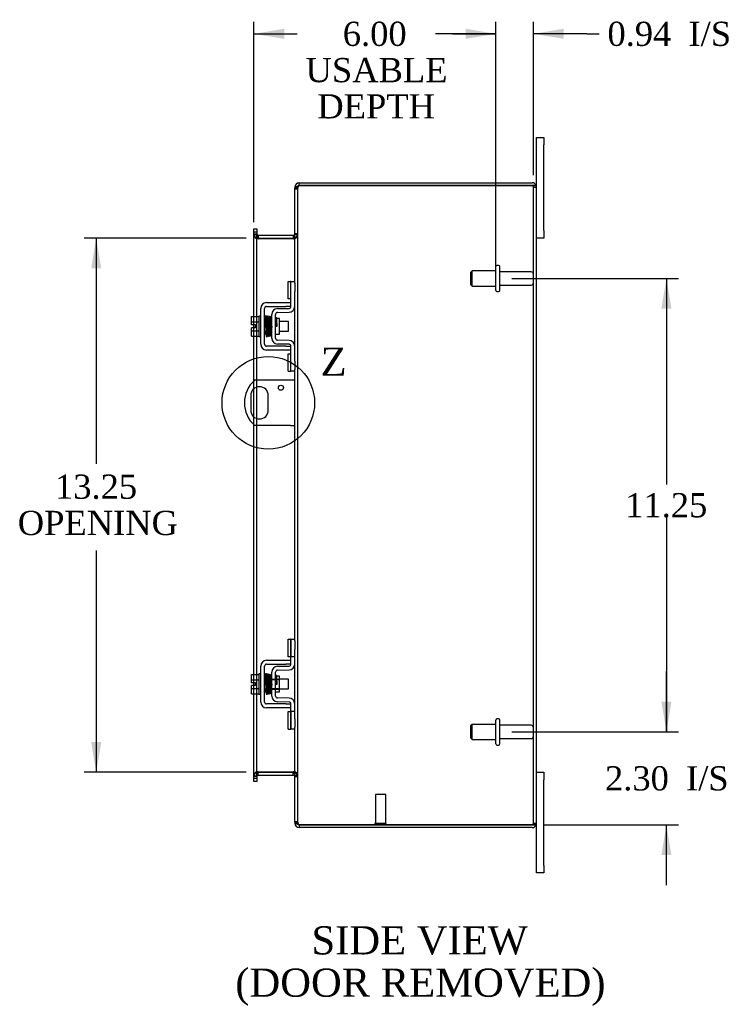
# Model space of a CAD drawing. Header units: inches. Extents: x 4 to 117, y 4 to 79.
# Tile 4 of 7: x 59 to 77, y 26 to 51. Entities that reach past the tile are written whole.
import ezdxf
from ezdxf.enums import TextEntityAlignment as Align
from ezdxf.lldxf.tags import DXFTag

# ---------------------------------------------------------------- set-up
doc = ezdxf.new("R2010")
doc.units = ezdxf.units.IN
doc.header["$MEASUREMENT"] = 0
doc.layers.get('0').update_dxf_attribs({"linetype": 'CONTINUOUS'})
for name, color, linetype in [('COM40153-1', 7, 'CONTINUOUS'), ('COM42667', 7, 'CONTINUOUS'), ('COM42780', 7, 'CONTINUOUS'), ('COM48424', 7, 'CONTINUOUS'), ('DEFAULT', 7, 'CONTINUOUS'), ('FET07710', 7, 'CONTINUOUS'), ('SCC19011', 7, 'CONTINUOUS'), ('SPR20265', 7, 'CONTINUOUS'), ('STD21878', 7, 'CONTINUOUS'), ('STD26094', 7, 'CONTINUOUS'), ('WAF25035', 7, 'CONTINUOUS')]:
    doc.layers.add(name, color=color, linetype=linetype)
doc.styles.add('SEACAD_TIMES_NEW_ROMAN', font='times.ttf')
tags = doc.linetypes.add('CENTER2', pattern=[1.125, 0.75, -0.125, 0.125, -0.125]).pattern_tags.tags
tags[10:11] = [DXFTag(74, 4), DXFTag(75, 0), DXFTag(340, '0'), DXFTag(46, 0.0), DXFTag(50, 0.0), DXFTag(44, 0.0), DXFTag(45, 0.0)]
tags[8:9] = [DXFTag(74, 4), DXFTag(75, 0), DXFTag(340, '0'), DXFTag(46, 0.0), DXFTag(50, 0.0), DXFTag(44, 0.0), DXFTag(45, 0.0)]
tags[6:7] = [DXFTag(74, 4), DXFTag(75, 0), DXFTag(340, '0'), DXFTag(46, 0.0), DXFTag(50, 0.0), DXFTag(44, 0.0), DXFTag(45, 0.0)]
tags[4:5] = [DXFTag(74, 4), DXFTag(75, 0), DXFTag(340, '0'), DXFTag(46, 0.0), DXFTag(50, 0.0), DXFTag(44, 0.0), DXFTag(45, 0.0)]

# ---------------------------------------------------------------- blocks, each defined once
blk = doc.blocks.new('GDIMGGROUP9')
at = {"layer": 'DEFAULT', "linetype": 'Continuous'}
for points in [[(75.324, 33.919), (75.074, 33.919), (75.199, 33.169)], [(75.324, 30.116), (75.199, 30.866), (75.074, 30.116)]]:
    blk.add_hatch(color=136, dxfattribs=at).paths.add_polyline_path(points)
at = {"layer": 'DEFAULT', "color": 136, "linetype": 'Continuous'}
for p, q in [((75.199, 33.169), (75.199, 34.669)), ((71.362, 33.169), (75.499, 33.169)), ((72.163, 30.866), (75.499, 30.866)), ((75.199, 29.366), (75.199, 30.866))]:
    blk.add_line(p, q, dxfattribs=at)
at = {"layer": 'DEFAULT', "color": 136, "linetype": 'Continuous', "style": 'SEACAD_TIMES_NEW_ROMAN'}
for s, p in [('2.30', (73.674, 32.317)), ('I/S', (75.686, 32.317))]:
    blk.add_text(s, height=0.6, dxfattribs=at).set_placement(p, align=Align.TOP_LEFT)
blk = doc.blocks.new('GDIMGGROUP10')
at = {"layer": 'DEFAULT', "linetype": 'Continuous'}
for points in [[(75.324, 43.669), (75.199, 44.419), (75.074, 43.669)], [(75.324, 33.919), (75.074, 33.919), (75.199, 33.169)]]:
    blk.add_hatch(color=136, dxfattribs=at).paths.add_polyline_path(points)
at = {"layer": 'DEFAULT', "color": 136, "linetype": 'Continuous'}
for p, q in [((71.362, 44.419), (75.499, 44.419)), ((75.199, 44.419), (75.199, 39.304)), ((75.199, 38.494), (75.199, 33.169)), ((71.362, 33.169), (75.499, 33.169))]:
    blk.add_line(p, q, dxfattribs=at)
at = {"layer": 'DEFAULT', "color": 136, "linetype": 'Continuous', "style": 'SEACAD_TIMES_NEW_ROMAN'}
blk.add_text('11.25', height=0.6, dxfattribs=at).set_placement((74.175, 39.094), align=Align.TOP_LEFT)
blk = doc.blocks.new('GDIMGGROUP19')
at = {"layer": 'DEFAULT', "linetype": 'Continuous'}
for points in [[(60.916, 44.669), (61.166, 44.669), (61.041, 45.419)], [(60.916, 32.919), (61.041, 32.169), (61.166, 32.919)]]:
    blk.add_hatch(color=136, dxfattribs=at).paths.add_polyline_path(points)
at = {"layer": 'DEFAULT', "color": 136, "linetype": 'Continuous'}
for p, q in [((64.766, 45.419), (60.741, 45.419)), ((61.041, 45.419), (61.041, 39.817)), ((61.041, 37.668), (61.041, 32.169)), ((64.766, 32.169), (60.741, 32.169))]:
    blk.add_line(p, q, dxfattribs=at)
at = {"layer": 'DEFAULT', "color": 136, "linetype": 'Continuous', "style": 'SEACAD_TIMES_NEW_ROMAN'}
for s, p in [('13.25', (60.017, 39.554)), ('OPENING', (59.093, 38.654))]:
    blk.add_text(s, height=0.6, dxfattribs=at).set_placement(p, align=Align.TOP_LEFT)
blk = doc.blocks.new('GDIMGGROUP23')
at = {"layer": 'DEFAULT', "linetype": 'Continuous'}
for points in [[(65.708, 50.614), (64.958, 50.489), (65.708, 50.364)], [(70.212, 50.614), (70.212, 50.364), (70.962, 50.489)]]:
    blk.add_hatch(color=136, dxfattribs=at).paths.add_polyline_path(points)
at = {"layer": 'DEFAULT', "color": 136, "linetype": 'Continuous'}
for p, q in [((64.958, 45.82), (64.958, 50.789)), ((70.962, 44.719), (70.962, 50.789)), ((64.958, 50.489), (66.029, 50.489)), ((69.89, 50.489), (70.962, 50.489))]:
    blk.add_line(p, q, dxfattribs=at)
at = {"layer": 'DEFAULT', "color": 136, "linetype": 'Continuous', "style": 'SEACAD_TIMES_NEW_ROMAN'}
for s, p in [('6.00', (67.163, 50.789)), ('USABLE', (66.239, 49.889)), ('DEPTH', (66.531, 48.989))]:
    blk.add_text(s, height=0.6, dxfattribs=at).set_placement(p, align=Align.TOP_LEFT)
blk = doc.blocks.new('GDIMGGROUP26')
at = {"layer": 'DEFAULT', "linetype": 'Continuous'}
for points in [[(70.212, 50.614), (70.212, 50.364), (70.962, 50.489)], [(72.649, 50.614), (71.899, 50.489), (72.649, 50.364)]]:
    blk.add_hatch(color=136, dxfattribs=at).paths.add_polyline_path(points)
at = {"layer": 'DEFAULT', "color": 136, "linetype": 'Continuous'}
for p, q in [((70.962, 44.719), (70.962, 50.789)), ((71.899, 46.986), (71.899, 50.789)), ((70.962, 50.489), (69.462, 50.489)), ((73.225, 50.489), (71.899, 50.489)), ((73.225, 50.489), (73.525, 50.489))]:
    blk.add_line(p, q, dxfattribs=at)
at = {"layer": 'DEFAULT', "color": 136, "linetype": 'Continuous', "style": 'SEACAD_TIMES_NEW_ROMAN'}
for s, p in [('I/S', (75.747, 50.789)), ('0.94', (73.735, 50.789))]:
    blk.add_text(s, height=0.6, dxfattribs=at).set_placement(p, align=Align.TOP_LEFT)
blk = doc.blocks.new('SE1')
at = {"color": 136, "linetype": 'Continuous', "style": 'SEACAD_TIMES_NEW_ROMAN'}
blk.add_text('Z', height=0.7, dxfattribs=at).set_placement((66.612, 42.705), align=Align.TOP_LEFT)
blk = doc.blocks.new('SE')
at = {"layer": 'DEFAULT', "color": 7, "linetype": 'CENTER2'}
blk.add_circle((65.314, 41.334), 1.149, dxfattribs=at)
at = {"layer": 'DEFAULT'}
blk.add_blockref('SE1', (0, 0), dxfattribs=at)

msp = doc.modelspace()

# ---------------------------------------------------------------- linework, layer by layer
at = {"layer": 'COM40153-1', "color": 7}
for p, q in [((65.863, 41.896), (64.975, 41.896)), ((65.971, 41.896), (65.863, 41.896)), ((64.877, 41.515), (64.877, 41.152)), ((65.314, 41.152), (65.314, 41.515)), ((65.863, 40.771), (64.975, 40.771)), ((65.863, 40.771), (65.971, 40.771))]:
    msp.add_line(p, q, dxfattribs=at)
msp.add_circle((65.627, 41.709), 0.0625, dxfattribs=at)
for centre, radius, start, end in [((65.471, 41.334), 0.75, 131.4096, 228.5904), ((65.096, 41.515), 0.218, 0, 180), ((65.096, 41.152), 0.218, 180, 0)]:
    msp.add_arc(centre, radius, start, end, dxfattribs=at)
at = {"layer": 'COM42667', "color": 7}
for p, q in [((65.268, 43.821), (65.751, 43.821)), ((65.751, 43.821), (65.876, 43.821)), ((65.125, 42.786), (65.125, 43.678)), ((65.22, 42.786), (65.22, 43.678)), ((65.268, 43.726), (65.751, 43.726)), ((65.876, 43.726), (65.751, 43.726)), ((65.751, 42.738), (65.268, 42.738)), ((65.751, 42.643), (65.268, 42.643)), ((65.751, 42.738), (65.876, 42.738)), ((65.876, 42.643), (65.751, 42.643)), ((65.268, 34.945), (65.751, 34.945)), ((65.751, 34.945), (65.876, 34.945)), ((65.125, 33.91), (65.125, 34.802)), ((65.22, 33.91), (65.22, 34.802)), ((65.268, 34.85), (65.751, 34.85)), ((65.876, 34.85), (65.751, 34.85)), ((65.751, 33.862), (65.268, 33.862)), ((65.751, 33.767), (65.268, 33.767)), ((65.751, 33.862), (65.876, 33.862)), ((65.876, 33.767), (65.751, 33.767))]:
    msp.add_line(p, q, dxfattribs=at)
for centre, radius, start, end in [((65.268, 43.678), 0.143, 90, 180), ((65.268, 43.678), 0.048, 90, 180), ((65.268, 42.786), 0.143, 180, 270), ((65.268, 42.786), 0.048, 180, 270), ((65.268, 34.802), 0.143, 90, 180), ((65.268, 34.802), 0.048, 90, 180), ((65.268, 33.91), 0.143, 180, 270), ((65.268, 33.91), 0.048, 180, 270)]:
    msp.add_arc(centre, radius, start, end, dxfattribs=at)
at = {"layer": 'COM42780', "color": 7}
for p, q in [((65.811, 43.91), (65.811, 44.347)), ((65.811, 44.347), (65.862, 44.347)), ((65.876, 44.347), (65.862, 44.347)), ((65.876, 44.097), (65.876, 44.347)), ((65.876, 44.347), (65.971, 44.347)), ((65.971, 44.301), (65.971, 44.097)), ((65.876, 43.725), (65.876, 44.097)), ((65.971, 43.725), (65.971, 44.097)), ((65.862, 43.91), (65.811, 43.91)), ((65.862, 43.91), (65.876, 43.91)), ((65.399, 42.935), (65.399, 43.529)), ((65.494, 42.935), (65.494, 43.529)), ((65.539, 43.672), (65.829, 43.677)), ((65.541, 43.577), (65.83, 43.582)), ((65.589, 43.427), (65.522, 43.427)), ((65.589, 43.037), (65.589, 43.427)), ((65.494, 43.037), (65.589, 43.037)), ((65.829, 42.787), (65.539, 42.792)), ((65.83, 42.882), (65.541, 42.887)), ((65.811, 42.116), (65.811, 42.553)), ((65.811, 42.553), (65.862, 42.553)), ((65.876, 42.553), (65.862, 42.553)), ((65.876, 42.366), (65.876, 42.739)), ((65.971, 42.366), (65.971, 42.739)), ((65.876, 42.116), (65.876, 42.366)), ((65.971, 42.366), (65.971, 42.163)), ((65.811, 42.116), (65.862, 42.116)), ((65.862, 42.116), (65.876, 42.116)), ((65.971, 42.116), (65.876, 42.116)), ((65.811, 35.034), (65.811, 35.471)), ((65.811, 35.471), (65.862, 35.471)), ((65.876, 35.471), (65.862, 35.471)), ((65.876, 35.221), (65.876, 35.471)), ((65.876, 35.471), (65.971, 35.471)), ((65.878, 35.034), (65.878, 35.471)), ((65.971, 35.425), (65.971, 35.221)), ((65.876, 34.849), (65.876, 35.221)), ((65.971, 34.849), (65.971, 35.221)), ((65.862, 35.034), (65.811, 35.034)), ((65.862, 35.034), (65.876, 35.034)), ((65.971, 35.034), (65.876, 35.034)), ((65.539, 34.796), (65.829, 34.801)), ((65.541, 34.701), (65.83, 34.706)), ((65.399, 34.059), (65.399, 34.653)), ((65.399, 34.481), (65.589, 34.481)), ((65.589, 34.462), (65.399, 34.462)), ((65.494, 34.059), (65.494, 34.653)), ((65.522, 34.551), (65.494, 34.551)), ((65.589, 34.551), (65.522, 34.551)), ((65.589, 34.161), (65.589, 34.551)), ((65.399, 34.249), (65.589, 34.249)), ((65.399, 34.231), (65.589, 34.231)), ((65.494, 34.161), (65.589, 34.161)), ((65.83, 34.006), (65.541, 34.011)), ((65.829, 33.911), (65.539, 33.916)), ((65.876, 33.49), (65.876, 33.863)), ((65.971, 33.49), (65.971, 33.863)), ((65.811, 33.24), (65.811, 33.677)), ((65.811, 33.677), (65.862, 33.677)), ((65.876, 33.677), (65.862, 33.677)), ((65.971, 33.677), (65.876, 33.677)), ((65.877, 33.546), (65.876, 33.546)), ((65.877, 33.515), (65.876, 33.515)), ((65.876, 33.24), (65.876, 33.49)), ((65.877, 33.546), (65.877, 33.431)), ((65.878, 33.24), (65.878, 33.677)), ((65.971, 33.49), (65.971, 33.287)), ((65.811, 33.24), (65.862, 33.24)), ((65.862, 33.24), (65.876, 33.24)), ((65.877, 33.436), (65.876, 33.436)), ((65.877, 33.431), (65.876, 33.431)), ((65.877, 33.406), (65.876, 33.406)), ((65.877, 33.372), (65.876, 33.372)), ((65.971, 33.24), (65.876, 33.24)), ((65.877, 33.431), (65.877, 33.406)), ((65.877, 33.406), (65.877, 33.372))]:
    msp.add_line(p, q, dxfattribs=at)
for centre, radius, start, end in [((65.542, 43.529), 0.143, 91, 180), ((65.542, 43.529), 0.048, 91, 180), ((65.828, 43.725), 0.048, 271, 0), ((65.828, 43.725), 0.143, 271, 0), ((65.542, 42.935), 0.143, 180, 269), ((65.542, 42.935), 0.048, 180, 269), ((65.828, 42.739), 0.048, 0, 89), ((65.828, 42.739), 0.143, 0, 89), ((65.542, 34.653), 0.143, 91, 180), ((65.542, 34.653), 0.048, 91, 180), ((65.828, 34.849), 0.048, 271, 0), ((65.828, 34.849), 0.143, 271, 0), ((65.542, 34.059), 0.143, 180, 269), ((65.542, 34.059), 0.048, 180, 269), ((65.828, 33.863), 0.143, 0, 89), ((65.828, 33.863), 0.048, 0, 89)]:
    msp.add_arc(centre, radius, start, end, dxfattribs=at)
at = {"layer": 'COM48424', "color": 7}
for p, q in [((65.995, 46.686), (65.971, 46.686)), ((65.971, 46.686), (65.971, 46.662)), ((65.971, 46.662), (65.971, 46.66)), ((65.971, 46.662), (66.043, 46.662)), ((66.043, 46.66), (65.971, 46.66)), ((65.971, 44.301), (65.971, 46.66)), ((66.043, 46.686), (65.995, 46.686)), ((66.043, 46.686), (66.043, 46.662)), ((66.043, 46.662), (66.043, 46.66)), ((66.043, 30.928), (66.043, 46.66)), ((66.079, 46.722), (66.079, 46.794)), ((66.079, 46.794), (71.863, 46.794)), ((66.079, 46.722), (71.863, 46.722)), ((71.863, 46.722), (66.079, 46.722)), ((71.964, 46.722), (71.863, 46.722)), ((71.863, 46.722), (71.964, 46.722)), ((71.899, 30.902), (71.899, 46.686)), ((71.899, 46.686), (71.971, 46.686)), ((71.971, 30.902), (71.971, 46.686)), ((65.971, 46.644), (66.043, 46.644)), ((64.958, 45.649), (65.03, 45.649)), ((64.958, 45.573), (64.958, 45.649)), ((64.958, 45.573), (64.958, 45.565)), ((64.958, 45.52), (64.958, 45.565)), ((65.03, 45.565), (64.958, 45.565)), ((64.958, 45.527), (65.03, 45.527)), ((64.958, 43.473), (64.958, 45.52)), ((64.958, 45.509), (65.03, 45.509)), ((65.03, 45.649), (65.03, 45.573)), ((65.03, 45.573), (65.03, 45.565)), ((65.03, 45.565), (65.03, 45.52)), ((65.03, 43.473), (65.03, 45.52)), ((65.066, 45.491), (65.066, 45.419)), ((65.066, 45.491), (65.935, 45.491)), ((65.935, 45.491), (65.935, 45.419)), ((66.043, 45.527), (65.971, 45.527)), ((66.043, 45.509), (65.971, 45.509)), ((65.066, 45.419), (65.935, 45.419)), ((65.935, 45.405), (65.066, 45.405)), ((65.971, 42.739), (65.971, 43.725)), ((64.958, 43.266), (64.958, 43.473)), ((64.958, 43.198), (64.958, 43.266)), ((65.03, 42.991), (65.03, 43.473)), ((64.958, 42.991), (64.958, 43.198)), ((64.958, 41.881), (64.958, 42.991)), ((65.03, 41.896), (65.03, 42.991)), ((65.971, 35.425), (65.971, 42.163)), ((64.958, 41.685), (64.958, 41.881)), ((65.03, 41.724), (65.03, 41.896)), ((64.958, 40.983), (64.958, 41.685)), ((65.03, 40.944), (65.03, 41.724)), ((64.958, 40.787), (64.958, 40.983)), ((65.03, 40.771), (65.03, 40.944)), ((64.958, 34.597), (64.958, 40.787)), ((65.03, 34.597), (65.03, 40.771)), ((65.971, 33.863), (65.971, 34.849)), ((64.958, 34.39), (64.958, 34.597)), ((65.03, 34.115), (65.03, 34.597)), ((64.958, 34.322), (64.958, 34.39)), ((64.958, 34.115), (64.958, 34.322)), ((64.958, 32.067), (64.958, 34.115)), ((65.03, 32.067), (65.03, 34.115)), ((65.971, 30.928), (65.971, 33.287)), ((64.958, 32.079), (65.03, 32.079)), ((64.958, 32.022), (64.958, 32.067)), ((65.03, 32.061), (64.958, 32.061)), ((64.958, 32.015), (64.958, 32.022)), ((64.958, 32.022), (65.03, 32.022)), ((64.958, 31.939), (64.958, 32.015)), ((65.03, 32.067), (65.03, 32.022)), ((65.03, 32.015), (65.03, 32.022)), ((65.03, 32.015), (65.03, 31.939)), ((65.066, 32.182), (65.935, 32.182)), ((65.066, 32.097), (65.066, 32.169)), ((65.066, 32.169), (65.935, 32.169)), ((65.066, 32.097), (65.935, 32.097)), ((65.935, 32.097), (65.935, 32.169)), ((66.043, 32.079), (65.971, 32.079)), ((65.971, 32.061), (66.043, 32.061)), ((65.03, 31.939), (64.958, 31.939)), ((65.971, 30.944), (66.043, 30.944)), ((65.971, 30.928), (65.971, 30.926)), ((66.043, 30.928), (65.971, 30.928)), ((65.971, 30.926), (66.043, 30.926)), ((65.971, 30.926), (65.971, 30.902)), ((65.995, 30.902), (65.971, 30.902)), ((66.043, 30.902), (65.995, 30.902)), ((66.043, 30.928), (66.043, 30.926)), ((66.043, 30.926), (66.043, 30.902)), ((66.079, 30.866), (71.863, 30.866)), ((71.863, 30.866), (66.079, 30.866)), ((66.079, 30.866), (66.079, 30.794)), ((71.863, 30.794), (66.079, 30.794)), ((71.863, 30.866), (71.964, 30.866)), ((71.964, 30.866), (71.863, 30.866)), ((71.899, 30.902), (71.971, 30.902))]:
    msp.add_line(p, q, dxfattribs=at)
for centre, radius, start, end in [((66.079, 46.686), 0.108, 90, 180), ((66.079, 46.686), 0.036, 128.7236, 180), ((66.079, 46.686), 0.036, 90, 128.7236), ((71.863, 46.686), 0.108, 19.4712, 90), ((71.863, 46.686), 0.036, 0, 90), ((71.863, 46.686), 0.108, 0, 19.4712), ((65.066, 45.527), 0.108, 180, 259.6031), ((65.063, 45.511), 0.106, 181.2987, 271.2013), ((65.066, 45.527), 0.036, 180, 270), ((65.935, 45.527), 0.036, 270, 0), ((65.937, 45.511), 0.106, 268.8065, 358.6935), ((65.935, 45.527), 0.108, 280.3994, 0), ((65.066, 45.527), 0.108, 259.6031, 270), ((65.935, 45.527), 0.108, 270, 280.3994), ((65.063, 32.076), 0.106, 88.8065, 178.6935), ((65.066, 32.061), 0.108, 100.3965, 180), ((65.066, 32.061), 0.036, 90, 180), ((65.066, 32.061), 0.108, 90, 100.3965), ((65.937, 32.076), 0.106, 1.2987, 91.2013), ((65.935, 32.061), 0.108, 79.6015, 90), ((65.935, 32.061), 0.036, 0, 90), ((65.935, 32.061), 0.108, 0, 79.6015), ((66.079, 30.902), 0.108, 180, 270), ((66.079, 30.902), 0.036, 180, 231.2764), ((66.079, 30.902), 0.036, 231.2764, 270), ((71.863, 30.902), 0.036, 270, 360), ((71.863, 30.902), 0.108, 270, 340.5288), ((71.863, 30.902), 0.108, 340.5288, 360)]:
    msp.add_arc(centre, radius, start, end, dxfattribs=at)
for centre, major_axis, start_param, end_param in [((71.863, 46.686), (-0.036, 0), 3.141593, 4.712389), ((71.863, 46.686), (-0.108, 0), 3.141593, 3.48143), ((71.863, 30.902), (-0.036, 0), 1.570796, 3.141593), ((71.863, 30.902), (-0.108, 0), 2.801756, 3.141593)]:
    msp.add_ellipse(centre, major_axis=major_axis, ratio=0.997813, start_param=start_param, end_param=end_param, dxfattribs=at)
for points, knots in [([(66.079, 46.722), (66.065, 46.717), (66.05, 46.711), (66.024, 46.701), (66.012, 46.696), (65.992, 46.686), (65.984, 46.681), (65.973, 46.67), (65.971, 46.665), (65.971, 46.66)], [0, 0, 0, 0, 0.25, 0.25, 0.5, 0.5, 0.75, 0.75, 1, 1, 1, 1]), ([(66.079, 46.722), (66.074, 46.717), (66.069, 46.711), (66.061, 46.701), (66.057, 46.696), (66.05, 46.686), (66.047, 46.681), (66.044, 46.67), (66.043, 46.665), (66.043, 46.66)], [0, 0, 0, 0, 0.25, 0.25, 0.5, 0.5, 0.75, 0.75, 1, 1, 1, 1]), ([(65.03, 45.509), (65.03, 45.498), (65.03, 45.488), (65.032, 45.468), (65.034, 45.457), (65.038, 45.443), (65.039, 45.438), (65.043, 45.429), (65.045, 45.424), (65.049, 45.416), (65.052, 45.413), (65.057, 45.409), (65.058, 45.407), (65.062, 45.406), (65.064, 45.406), (65.066, 45.405)], [0, 0, 0, 0, 0.25, 0.25, 0.5, 0.5, 0.625, 0.625, 0.75, 0.75, 0.875, 0.875, 0.9375, 0.9375, 1, 1, 1, 1]), ([(65.935, 45.405), (65.937, 45.405), (65.938, 45.406), (65.942, 45.407), (65.944, 45.409), (65.948, 45.413), (65.951, 45.416), (65.956, 45.424), (65.958, 45.429), (65.961, 45.438), (65.962, 45.443), (65.966, 45.457), (65.968, 45.468), (65.97, 45.488), (65.971, 45.498), (65.971, 45.509)], [0, 0, 0, 0, 0.0625, 0.0625, 0.125, 0.125, 0.25, 0.25, 0.375, 0.375, 0.5, 0.5, 0.75, 0.75, 1, 1, 1, 1]), ([(65.066, 32.182), (65.064, 32.182), (65.062, 32.182), (65.058, 32.18), (65.057, 32.179), (65.052, 32.175), (65.049, 32.171), (65.045, 32.163), (65.043, 32.159), (65.039, 32.15), (65.038, 32.145), (65.034, 32.13), (65.032, 32.12), (65.03, 32.099), (65.03, 32.089), (65.03, 32.079)], [0, 0, 0, 0, 0.0625, 0.0625, 0.125, 0.125, 0.25, 0.25, 0.375, 0.375, 0.5, 0.5, 0.75, 0.75, 1, 1, 1, 1]), ([(65.971, 32.079), (65.971, 32.089), (65.97, 32.099), (65.968, 32.12), (65.966, 32.13), (65.962, 32.145), (65.961, 32.15), (65.958, 32.159), (65.956, 32.163), (65.951, 32.171), (65.948, 32.175), (65.944, 32.179), (65.942, 32.18), (65.938, 32.182), (65.937, 32.182), (65.935, 32.182)], [0, 0, 0, 0, 0.25, 0.25, 0.5, 0.5, 0.625, 0.625, 0.75, 0.75, 0.875, 0.875, 0.9375, 0.9375, 1, 1, 1, 1]), ([(65.971, 30.928), (65.971, 30.922), (65.973, 30.917), (65.984, 30.907), (65.992, 30.902), (66.012, 30.892), (66.024, 30.886), (66.05, 30.876), (66.065, 30.871), (66.079, 30.866)], [0, 0, 0, 0, 0.25, 0.25, 0.5, 0.5, 0.75, 0.75, 1, 1, 1, 1]), ([(66.043, 30.928), (66.043, 30.922), (66.044, 30.917), (66.047, 30.907), (66.05, 30.902), (66.057, 30.892), (66.061, 30.886), (66.069, 30.876), (66.074, 30.871), (66.079, 30.866)], [0, 0, 0, 0, 0.25, 0.25, 0.5, 0.5, 0.75, 0.75, 1, 1, 1, 1])]:
    msp.add_open_spline(points, degree=3, knots=knots, dxfattribs=at)
at = {"layer": 'FET07710', "color": 7}
for p, q in [((71.971, 47.731), (71.971, 47.919)), ((71.971, 47.919), (72.158, 47.919)), ((72.158, 47.919), (72.158, 47.731)), ((71.971, 46.686), (71.971, 47.731)), ((72.158, 45.606), (72.158, 47.731)), ((72.158, 45.606), (72.158, 45.419)), ((72.158, 45.419), (71.971, 45.419)), ((71.971, 32.169), (72.158, 32.169)), ((72.158, 32.169), (72.158, 31.981)), ((72.158, 29.856), (72.158, 31.981)), ((71.971, 29.856), (71.971, 30.902)), ((71.971, 29.669), (71.971, 29.856)), ((72.158, 29.856), (72.158, 29.669)), ((72.158, 29.669), (71.971, 29.669))]:
    msp.add_line(p, q, dxfattribs=at)
at = {"layer": 'SCC19011', "color": 7}
for p, q in [((64.899, 43.473), (65.08, 43.473)), ((64.899, 43.341), (64.899, 43.473)), ((64.899, 43.341), (65.08, 43.341)), ((64.899, 43.266), (64.899, 43.341)), ((64.994, 43.266), (64.899, 43.266)), ((64.994, 43.198), (64.994, 43.266)), ((65.243, 43.354), (65.22, 43.354)), ((65.293, 43.354), (65.278, 43.354)), ((65.343, 43.354), (65.328, 43.354)), ((65.393, 43.354), (65.378, 43.354)), ((65.812, 43.354), (65.589, 43.354)), ((65.812, 43.11), (65.812, 43.354)), ((64.899, 43.123), (64.899, 43.198)), ((64.994, 43.198), (64.899, 43.198)), ((64.899, 43.123), (65.08, 43.123)), ((64.899, 42.991), (64.899, 43.123)), ((65.22, 43.11), (65.252, 43.11)), ((65.287, 43.11), (65.302, 43.11)), ((65.337, 43.11), (65.352, 43.11)), ((65.387, 43.11), (65.399, 43.11)), ((65.589, 43.11), (65.812, 43.11)), ((64.899, 42.991), (65.08, 42.991)), ((64.899, 34.597), (65.08, 34.597)), ((64.899, 34.465), (64.899, 34.597)), ((64.899, 34.465), (65.08, 34.465)), ((64.899, 34.39), (64.899, 34.465)), ((65.243, 34.478), (65.22, 34.478)), ((65.293, 34.478), (65.278, 34.478)), ((65.343, 34.478), (65.328, 34.478)), ((65.393, 34.478), (65.378, 34.478)), ((65.812, 34.478), (65.589, 34.478)), ((65.812, 34.234), (65.812, 34.478)), ((64.994, 34.39), (64.899, 34.39)), ((64.899, 34.247), (64.899, 34.322)), ((64.994, 34.322), (64.899, 34.322)), ((64.899, 34.247), (65.08, 34.247)), ((64.899, 34.115), (64.899, 34.247)), ((64.994, 34.322), (64.994, 34.39)), ((65.22, 34.234), (65.252, 34.234)), ((65.287, 34.234), (65.302, 34.234)), ((65.337, 34.234), (65.352, 34.234)), ((65.387, 34.234), (65.399, 34.234)), ((65.589, 34.234), (65.812, 34.234)), ((64.899, 34.115), (65.08, 34.115))]:
    msp.add_line(p, q, dxfattribs=at)
at = {"layer": 'SPR20265', "color": 7}
for p, q in [((65.498, 43.232), (65.533, 43.232)), ((65.498, 34.356), (65.533, 34.356))]:
    msp.add_line(p, q, dxfattribs=at)
for centre, radius, start, end in [((70.201, 43.053), 4.985, 175.1825, 176.5376), ((65.353, 43.456), 0.0181, 0.2962, 180.6354), ((70.171, 43.054), 4.919, 179.5796, 179.9446), ((70.201, 34.177), 4.985, 175.1825, 176.5376), ((65.353, 34.58), 0.0181, 0.2962, 180.6354), ((70.171, 34.178), 4.919, 179.5796, 179.9446)]:
    msp.add_arc(centre, radius, start, end, dxfattribs=at)
for centre in [(65.234, 43.059), (65.234, 34.183)]:
    msp.add_ellipse(centre, major_axis=(-0.0175, 0), ratio=0.707107, start_param=0.666946, end_param=5.616239, dxfattribs=at)
for points, knots in [([(65.27, 43.475), (65.269, 43.476), (65.269, 43.478), (65.268, 43.48), (65.266, 43.483), (65.264, 43.485), (65.262, 43.487), (65.259, 43.489), (65.254, 43.49), (65.248, 43.489), (65.241, 43.485), (65.235, 43.477), (65.234, 43.471), (65.233, 43.468)], [0.0396226, 0.0396226, 0.0396226, 0.0396226, 0.0780267, 0.1170502, 0.1577954, 0.2011902, 0.2478129, 0.2979655, 0.3517973, 0.4729948, 0.6248981, 0.8034762, 1, 1, 1, 1]), ([(65.235, 43.47), (65.235, 43.47), (65.236, 43.47), (65.237, 43.466), (65.239, 43.449), (65.241, 43.414), (65.243, 43.373), (65.244, 43.332), (65.246, 43.293), (65.247, 43.261), (65.248, 43.233), (65.248, 43.207), (65.249, 43.178), (65.251, 43.142), (65.252, 43.103), (65.254, 43.062), (65.256, 43.025), (65.258, 43.003), (65.259, 42.994), (65.26, 42.993), (65.26, 42.993)], [0.0428448, 0.0428448, 0.0428448, 0.0428448, 0.0493707, 0.0965166, 0.1838177, 0.2621122, 0.3313981, 0.3915873, 0.442651, 0.4845573, 0.517305, 0.5463918, 0.5840799, 0.6308029, 0.6865586, 0.7513512, 0.8251567, 0.9079354, 0.9528299, 0.9949485, 0.9949485, 0.9949485, 0.9949485]), ([(65.295, 42.997), (65.295, 42.997), (65.294, 42.998), (65.293, 43.006), (65.291, 43.027), (65.289, 43.063), (65.287, 43.103), (65.286, 43.142), (65.284, 43.178), (65.283, 43.207), (65.283, 43.233), (65.282, 43.261), (65.281, 43.294), (65.279, 43.332), (65.278, 43.374), (65.276, 43.416), (65.274, 43.453), (65.272, 43.471), (65.27, 43.476), (65.27, 43.476), (65.27, 43.476)], [0.0082904, 0.0082904, 0.0082904, 0.0082904, 0.0463217, 0.0904884, 0.1721194, 0.2451076, 0.3093398, 0.3647219, 0.4112014, 0.4487348, 0.4777229, 0.5103833, 0.5522319, 0.6033254, 0.6637125, 0.7334726, 0.8126389, 0.9013495, 0.9494612, 0.9625305, 0.9625305, 0.9625305, 0.9625305]), ([(65.285, 43.468), (65.284, 43.464), (65.282, 43.452), (65.28, 43.419), (65.279, 43.389), (65.278, 43.373), (65.278, 43.371)], [0.0983562, 0.0983562, 0.0983562, 0.0983562, 0.1868214, 0.2657323, 0.3352063, 0.3444051, 0.3444051, 0.3444051, 0.3444051]), ([(65.322, 43.457), (65.322, 43.462), (65.321, 43.469), (65.314, 43.478), (65.308, 43.481), (65.303, 43.482), (65.3, 43.481), (65.296, 43.48), (65.293, 43.479), (65.29, 43.476), (65.287, 43.472), (65.286, 43.468), (65.286, 43.465), (65.286, 43.464)], [0, 0, 0, 0, 0.337377, 0.476585, 0.593946, 0.643993, 0.690857, 0.738213, 0.787078, 0.837877, 0.890521, 0.944659, 1, 1, 1, 1]), ([(65.287, 43.459), (65.288, 43.452), (65.289, 43.442), (65.291, 43.414), (65.292, 43.388), (65.293, 43.357), (65.294, 43.323), (65.296, 43.286), (65.297, 43.246), (65.299, 43.206), (65.3, 43.166), (65.301, 43.128), (65.303, 43.092), (65.304, 43.061), (65.306, 43.035), (65.307, 43.015), (65.308, 43.009), (65.309, 43.005)], [0, 0, 0, 0, 0.114096, 0.172444, 0.231556, 0.291424, 0.352074, 0.41347, 0.475619, 0.538515, 0.602191, 0.666616, 0.731785, 0.797698, 0.864389, 0.931825, 1, 1, 1, 1]), ([(65.344, 43.007), (65.343, 43.014), (65.342, 43.023), (65.34, 43.05), (65.339, 43.075), (65.337, 43.105), (65.336, 43.138), (65.335, 43.175), (65.333, 43.215), (65.332, 43.255), (65.33, 43.295), (65.329, 43.334), (65.328, 43.37), (65.326, 43.402), (65.325, 43.429), (65.323, 43.45), (65.322, 43.457), (65.322, 43.461)], [0, 0, 0, 0, 0.11255, 0.170301, 0.228894, 0.288343, 0.348652, 0.409846, 0.471906, 0.534819, 0.598613, 0.663299, 0.728871, 0.795304, 0.862632, 0.930869, 1, 1, 1, 1]), ([(65.335, 43.459), (65.335, 43.458), (65.334, 43.457), (65.332, 43.446), (65.331, 43.424), (65.329, 43.393), (65.328, 43.373), (65.328, 43.367)], [0, 0, 0, 0, 0.0472227, 0.0921716, 0.1750548, 0.2489571, 0.2784285, 0.2784285, 0.2784285, 0.2784285]), ([(65.335, 43.455), (65.336, 43.454), (65.337, 43.45), (65.34, 43.424), (65.342, 43.389), (65.343, 43.351), (65.345, 43.314), (65.346, 43.281), (65.347, 43.253), (65.348, 43.228), (65.349, 43.203), (65.35, 43.173), (65.351, 43.137), (65.353, 43.098), (65.355, 43.059), (65.357, 43.027), (65.359, 43.01), (65.36, 43.006), (65.361, 43.007), (65.361, 43.007)], [0.0030112, 0.0030112, 0.0030112, 0.0030112, 0.0909917, 0.1731863, 0.2465669, 0.311077, 0.3667189, 0.4135009, 0.4513874, 0.480626, 0.512859, 0.5543701, 0.6051903, 0.6653393, 0.7348112, 0.8136551, 0.9019497, 0.9497813, 0.9562509, 0.9562509, 0.9562509, 0.9562509]), ([(65.395, 43.014), (65.394, 43.014), (65.393, 43.016), (65.391, 43.031), (65.389, 43.062), (65.388, 43.099), (65.386, 43.138), (65.385, 43.173), (65.384, 43.203), (65.383, 43.228), (65.382, 43.253), (65.381, 43.281), (65.38, 43.314), (65.378, 43.352), (65.376, 43.391), (65.375, 43.426), (65.372, 43.453), (65.371, 43.457), (65.37, 43.459)], [0.0508211, 0.0508211, 0.0508211, 0.0508211, 0.0952109, 0.1816569, 0.2594098, 0.3283239, 0.3882799, 0.4391299, 0.4807756, 0.5131634, 0.542566, 0.5806951, 0.6278338, 0.6839911, 0.7492285, 0.8236176, 0.9071856, 1, 1, 1, 1]), ([(65.399, 43.466), (65.397, 43.466), (65.393, 43.464), (65.388, 43.459), (65.385, 43.453), (65.383, 43.441), (65.381, 43.422), (65.379, 43.396), (65.378, 43.378), (65.378, 43.366), (65.378, 43.362)], [0.5124349, 0.5124349, 0.5124349, 0.5124349, 0.5178789, 0.5252166, 0.5427055, 0.5634357, 0.6072937, 0.6305645, 0.6548122, 0.6650792, 0.6650792, 0.6650792, 0.6650792]), ([(65.389, 43.436), (65.388, 43.435), (65.388, 43.434), (65.389, 43.424), (65.39, 43.404), (65.392, 43.377), (65.393, 43.351), (65.394, 43.318), (65.396, 43.278), (65.397, 43.239), (65.398, 43.214), (65.399, 43.205)], [0.5350864, 0.5350864, 0.5350864, 0.5350864, 0.5440058, 0.5644762, 0.6082607, 0.6316699, 0.6560427, 0.6835919, 0.7155543, 0.7519369, 0.7723924, 0.7723924, 0.7723924, 0.7723924]), ([(65.52, 43.434), (65.52, 43.435), (65.52, 43.438), (65.518, 43.442), (65.516, 43.445), (65.513, 43.448), (65.509, 43.45), (65.505, 43.451), (65.499, 43.451), (65.495, 43.449), (65.494, 43.448)], [0, 0, 0, 0, 0.0589773, 0.1211115, 0.1849679, 0.2490189, 0.31194, 0.3728411, 0.4898099, 0.5959107, 0.5959107, 0.5959107, 0.5959107]), ([(65.494, 43.328), (65.494, 43.323), (65.495, 43.305), (65.496, 43.273), (65.497, 43.247), (65.498, 43.232)], [0.6947964, 0.6947964, 0.6947964, 0.6947964, 0.7496304, 0.874808, 1, 1, 1, 1]), ([(65.533, 43.232), (65.532, 43.247), (65.531, 43.273), (65.529, 43.313), (65.528, 43.35), (65.526, 43.382), (65.524, 43.407), (65.523, 43.426), (65.521, 43.435), (65.52, 43.436), (65.52, 43.436)], [0, 0, 0, 0, 0.1236932, 0.2477957, 0.3722334, 0.4970307, 0.6222178, 0.7477992, 0.8737106, 0.9604174, 0.9604174, 0.9604174, 0.9604174]), ([(65.26, 42.995), (65.26, 42.994), (65.26, 42.991), (65.262, 42.987), (65.264, 42.983), (65.268, 42.98), (65.274, 42.977), (65.281, 42.977), (65.288, 42.98), (65.292, 42.985), (65.295, 42.99), (65.296, 42.994), (65.296, 42.996)], [0, 0, 0, 0, 0.065589, 0.134096, 0.204, 0.273642, 0.405923, 0.527776, 0.652215, 0.775569, 0.89228, 1, 1, 1, 1]), ([(65.295, 42.993), (65.296, 42.994), (65.297, 42.996), (65.298, 43.008), (65.3, 43.033), (65.301, 43.066), (65.302, 43.087), (65.303, 43.094)], [0, 0, 0, 0, 0.0476963, 0.0930626, 0.1766351, 0.2510551, 0.2835217, 0.2835217, 0.2835217, 0.2835217]), ([(65.308, 43.009), (65.309, 43.004), (65.31, 42.997), (65.317, 42.989), (65.322, 42.986), (65.327, 42.986), (65.33, 42.986), (65.334, 42.987), (65.338, 42.989), (65.341, 42.992), (65.343, 42.995), (65.344, 42.999), (65.344, 43.002), (65.345, 43.003)], [0, 0, 0, 0, 0.324319, 0.462115, 0.581304, 0.633213, 0.682431, 0.732423, 0.783847, 0.836789, 0.89085, 0.94542, 1, 1, 1, 1]), ([(65.344, 42.999), (65.344, 42.998), (65.345, 42.998), (65.346, 43.001), (65.348, 43.017), (65.35, 43.05), (65.352, 43.08), (65.353, 43.097), (65.353, 43.099)], [0.0472657, 0.0472657, 0.0472657, 0.0472657, 0.0507927, 0.0991105, 0.1881062, 0.2674352, 0.3372685, 0.3490993, 0.3490993, 0.3490993, 0.3490993]), ([(65.361, 43.007), (65.361, 43.007), (65.361, 43.005), (65.362, 43.003), (65.364, 43), (65.366, 42.998), (65.369, 42.996), (65.372, 42.994), (65.376, 42.993), (65.382, 42.994), (65.39, 42.998), (65.396, 43.006), (65.397, 43.013), (65.397, 43.016)], [0.0536883, 0.0536883, 0.0536883, 0.0536883, 0.0780693, 0.1166064, 0.1566075, 0.1991192, 0.2448555, 0.2942488, 0.3475582, 0.468612, 0.6213089, 0.801496, 1, 1, 1, 1]), ([(65.396, 43.012), (65.397, 43.015), (65.398, 43.02), (65.398, 43.028), (65.399, 43.031)], [0, 0, 0, 0, 0.03057525, 0.04776553, 0.04776553, 0.04776553, 0.04776553]), ([(65.494, 43.021), (65.495, 43.023), (65.497, 43.028), (65.497, 43.032), (65.498, 43.036), (65.498, 43.037)], [0.53882854, 0.53882854, 0.53882854, 0.53882854, 0.54743841, 0.56790068, 0.56941776, 0.56941776, 0.56941776, 0.56941776]), ([(65.27, 34.599), (65.269, 34.6), (65.269, 34.602), (65.268, 34.604), (65.266, 34.607), (65.264, 34.609), (65.262, 34.611), (65.259, 34.613), (65.254, 34.614), (65.248, 34.613), (65.241, 34.609), (65.235, 34.601), (65.234, 34.595), (65.233, 34.592)], [0.0396226, 0.0396226, 0.0396226, 0.0396226, 0.0780267, 0.1170502, 0.1577954, 0.2011902, 0.2478129, 0.2979655, 0.3517973, 0.4729948, 0.6248981, 0.8034762, 1, 1, 1, 1]), ([(65.235, 34.594), (65.235, 34.594), (65.236, 34.594), (65.237, 34.59), (65.239, 34.573), (65.241, 34.538), (65.243, 34.497), (65.244, 34.456), (65.246, 34.417), (65.247, 34.385), (65.248, 34.357), (65.248, 34.331), (65.249, 34.302), (65.251, 34.266), (65.252, 34.227), (65.254, 34.186), (65.256, 34.149), (65.258, 34.127), (65.259, 34.118), (65.26, 34.117), (65.26, 34.117)], [0.0428448, 0.0428448, 0.0428448, 0.0428448, 0.0493707, 0.0965166, 0.1838177, 0.2621122, 0.3313981, 0.3915873, 0.442651, 0.4845573, 0.517305, 0.5463918, 0.5840799, 0.6308029, 0.6865586, 0.7513512, 0.8251567, 0.9079354, 0.9528299, 0.9949485, 0.9949485, 0.9949485, 0.9949485]), ([(65.295, 34.121), (65.295, 34.121), (65.294, 34.122), (65.293, 34.13), (65.291, 34.151), (65.289, 34.187), (65.287, 34.227), (65.286, 34.266), (65.284, 34.302), (65.283, 34.331), (65.283, 34.357), (65.282, 34.385), (65.281, 34.418), (65.279, 34.456), (65.278, 34.498), (65.276, 34.54), (65.274, 34.577), (65.272, 34.595), (65.27, 34.6), (65.27, 34.6), (65.27, 34.6)], [0.0082904, 0.0082904, 0.0082904, 0.0082904, 0.0463217, 0.0904884, 0.1721194, 0.2451076, 0.3093398, 0.3647219, 0.4112014, 0.4487348, 0.4777229, 0.5103833, 0.5522319, 0.6033254, 0.6637125, 0.7334726, 0.8126389, 0.9013495, 0.9494612, 0.9625305, 0.9625305, 0.9625305, 0.9625305]), ([(65.285, 34.592), (65.284, 34.588), (65.282, 34.576), (65.28, 34.543), (65.279, 34.513), (65.278, 34.497), (65.278, 34.495)], [0.0983562, 0.0983562, 0.0983562, 0.0983562, 0.1868214, 0.2657323, 0.3352063, 0.3444051, 0.3444051, 0.3444051, 0.3444051]), ([(65.322, 34.581), (65.322, 34.586), (65.321, 34.593), (65.314, 34.602), (65.308, 34.605), (65.303, 34.606), (65.3, 34.605), (65.296, 34.604), (65.293, 34.603), (65.29, 34.6), (65.287, 34.596), (65.286, 34.592), (65.286, 34.589), (65.286, 34.588)], [0, 0, 0, 0, 0.337377, 0.476585, 0.593946, 0.643993, 0.690857, 0.738213, 0.787078, 0.837877, 0.890521, 0.944659, 1, 1, 1, 1]), ([(65.287, 34.583), (65.288, 34.576), (65.289, 34.566), (65.291, 34.538), (65.292, 34.512), (65.293, 34.481), (65.294, 34.447), (65.296, 34.41), (65.297, 34.37), (65.299, 34.33), (65.3, 34.29), (65.301, 34.252), (65.303, 34.216), (65.304, 34.185), (65.306, 34.159), (65.307, 34.139), (65.308, 34.133), (65.309, 34.129)], [0, 0, 0, 0, 0.114096, 0.172444, 0.231556, 0.291424, 0.352074, 0.41347, 0.475619, 0.538515, 0.602191, 0.666616, 0.731785, 0.797698, 0.864389, 0.931825, 1, 1, 1, 1]), ([(65.344, 34.131), (65.343, 34.138), (65.342, 34.147), (65.34, 34.174), (65.339, 34.199), (65.337, 34.229), (65.336, 34.262), (65.335, 34.299), (65.333, 34.339), (65.332, 34.379), (65.33, 34.419), (65.329, 34.458), (65.328, 34.494), (65.326, 34.526), (65.325, 34.553), (65.323, 34.574), (65.322, 34.581), (65.322, 34.585)], [0, 0, 0, 0, 0.11255, 0.170301, 0.228894, 0.288343, 0.348652, 0.409846, 0.471906, 0.534819, 0.598613, 0.663299, 0.728871, 0.795304, 0.862632, 0.930869, 1, 1, 1, 1]), ([(65.335, 34.583), (65.335, 34.582), (65.334, 34.581), (65.332, 34.57), (65.331, 34.548), (65.329, 34.517), (65.328, 34.497), (65.328, 34.491)], [0, 0, 0, 0, 0.0472227, 0.0921716, 0.1750548, 0.2489571, 0.2784285, 0.2784285, 0.2784285, 0.2784285]), ([(65.335, 34.579), (65.336, 34.578), (65.337, 34.574), (65.34, 34.548), (65.342, 34.513), (65.343, 34.475), (65.345, 34.438), (65.346, 34.405), (65.347, 34.377), (65.348, 34.352), (65.349, 34.327), (65.35, 34.297), (65.351, 34.261), (65.353, 34.222), (65.355, 34.183), (65.357, 34.151), (65.359, 34.134), (65.36, 34.13), (65.361, 34.131), (65.361, 34.131)], [0.0030112, 0.0030112, 0.0030112, 0.0030112, 0.0909917, 0.1731863, 0.2465669, 0.311077, 0.3667189, 0.4135009, 0.4513874, 0.480626, 0.512859, 0.5543701, 0.6051903, 0.6653393, 0.7348112, 0.8136551, 0.9019497, 0.9497813, 0.9562509, 0.9562509, 0.9562509, 0.9562509]), ([(65.395, 34.138), (65.394, 34.138), (65.393, 34.14), (65.391, 34.155), (65.389, 34.186), (65.388, 34.223), (65.386, 34.262), (65.385, 34.297), (65.384, 34.327), (65.383, 34.352), (65.382, 34.377), (65.381, 34.405), (65.38, 34.438), (65.378, 34.476), (65.376, 34.515), (65.375, 34.55), (65.372, 34.577), (65.371, 34.581), (65.37, 34.583)], [0.0508211, 0.0508211, 0.0508211, 0.0508211, 0.0952109, 0.1816569, 0.2594098, 0.3283239, 0.3882799, 0.4391299, 0.4807756, 0.5131634, 0.542566, 0.5806951, 0.6278338, 0.6839911, 0.7492285, 0.8236176, 0.9071856, 1, 1, 1, 1]), ([(65.399, 34.59), (65.397, 34.59), (65.393, 34.588), (65.388, 34.583), (65.385, 34.577), (65.383, 34.565), (65.381, 34.546), (65.379, 34.52), (65.378, 34.502), (65.378, 34.49), (65.378, 34.486)], [0.5124349, 0.5124349, 0.5124349, 0.5124349, 0.5178789, 0.5252166, 0.5427055, 0.5634357, 0.6072937, 0.6305645, 0.6548122, 0.6650792, 0.6650792, 0.6650792, 0.6650792]), ([(65.389, 34.56), (65.388, 34.559), (65.388, 34.558), (65.389, 34.548), (65.39, 34.528), (65.392, 34.501), (65.393, 34.475), (65.394, 34.442), (65.396, 34.402), (65.397, 34.363), (65.398, 34.338), (65.399, 34.329)], [0.5350864, 0.5350864, 0.5350864, 0.5350864, 0.5440058, 0.5644762, 0.6082607, 0.6316699, 0.6560427, 0.6835919, 0.7155543, 0.7519369, 0.7723924, 0.7723924, 0.7723924, 0.7723924]), ([(65.52, 34.558), (65.52, 34.559), (65.52, 34.562), (65.518, 34.566), (65.516, 34.569), (65.513, 34.572), (65.509, 34.574), (65.505, 34.575), (65.499, 34.575), (65.495, 34.573), (65.494, 34.572)], [0, 0, 0, 0, 0.0589773, 0.1211115, 0.1849679, 0.2490189, 0.31194, 0.3728411, 0.4898099, 0.5959107, 0.5959107, 0.5959107, 0.5959107]), ([(65.494, 34.452), (65.494, 34.447), (65.495, 34.429), (65.496, 34.397), (65.497, 34.371), (65.498, 34.356)], [0.6947964, 0.6947964, 0.6947964, 0.6947964, 0.7496304, 0.874808, 1, 1, 1, 1]), ([(65.533, 34.356), (65.532, 34.371), (65.531, 34.397), (65.529, 34.437), (65.528, 34.474), (65.526, 34.506), (65.524, 34.531), (65.523, 34.55), (65.521, 34.559), (65.52, 34.56), (65.52, 34.56)], [0, 0, 0, 0, 0.1236932, 0.2477957, 0.3722334, 0.4970307, 0.6222178, 0.7477992, 0.8737106, 0.9604174, 0.9604174, 0.9604174, 0.9604174]), ([(65.295, 34.117), (65.296, 34.118), (65.297, 34.12), (65.298, 34.132), (65.3, 34.157), (65.301, 34.19), (65.302, 34.211), (65.303, 34.218)], [0, 0, 0, 0, 0.0476963, 0.0930626, 0.1766351, 0.2510551, 0.2835217, 0.2835217, 0.2835217, 0.2835217]), ([(65.344, 34.123), (65.344, 34.122), (65.345, 34.122), (65.346, 34.125), (65.348, 34.141), (65.35, 34.174), (65.352, 34.204), (65.353, 34.221), (65.353, 34.223)], [0.0472657, 0.0472657, 0.0472657, 0.0472657, 0.0507927, 0.0991105, 0.1881062, 0.2674352, 0.3372685, 0.3490993, 0.3490993, 0.3490993, 0.3490993]), ([(65.26, 34.119), (65.26, 34.118), (65.26, 34.115), (65.262, 34.111), (65.264, 34.107), (65.268, 34.104), (65.274, 34.101), (65.281, 34.101), (65.288, 34.104), (65.292, 34.109), (65.295, 34.114), (65.296, 34.118), (65.296, 34.12)], [0, 0, 0, 0, 0.065589, 0.134096, 0.204, 0.273642, 0.405923, 0.527776, 0.652215, 0.775569, 0.89228, 1, 1, 1, 1]), ([(65.308, 34.133), (65.309, 34.128), (65.31, 34.121), (65.317, 34.113), (65.322, 34.11), (65.327, 34.11), (65.33, 34.11), (65.334, 34.111), (65.338, 34.113), (65.341, 34.116), (65.343, 34.119), (65.344, 34.123), (65.344, 34.126), (65.345, 34.127)], [0, 0, 0, 0, 0.324319, 0.462115, 0.581304, 0.633213, 0.682431, 0.732423, 0.783847, 0.836789, 0.89085, 0.94542, 1, 1, 1, 1]), ([(65.361, 34.131), (65.361, 34.131), (65.361, 34.129), (65.362, 34.127), (65.364, 34.124), (65.366, 34.122), (65.369, 34.12), (65.372, 34.118), (65.376, 34.117), (65.382, 34.118), (65.39, 34.122), (65.396, 34.13), (65.397, 34.137), (65.397, 34.14)], [0.0536883, 0.0536883, 0.0536883, 0.0536883, 0.0780693, 0.1166064, 0.1566075, 0.1991192, 0.2448555, 0.2942488, 0.3475582, 0.468612, 0.6213089, 0.801496, 1, 1, 1, 1]), ([(65.396, 34.136), (65.397, 34.139), (65.398, 34.144), (65.398, 34.152), (65.399, 34.155)], [0, 0, 0, 0, 0.03057525, 0.04776553, 0.04776553, 0.04776553, 0.04776553]), ([(65.494, 34.145), (65.495, 34.147), (65.497, 34.152), (65.497, 34.156), (65.498, 34.16), (65.498, 34.161)], [0.53882854, 0.53882854, 0.53882854, 0.53882854, 0.54743841, 0.56790068, 0.56941776, 0.56941776, 0.56941776, 0.56941776])]:
    msp.add_open_spline(points, degree=3, knots=knots, dxfattribs=at)
at = {"layer": 'STD21878', "color": 7}
for p, q in [((68.228, 31.616), (67.978, 31.616)), ((67.978, 31.616), (67.978, 30.897)), ((68.228, 30.897), (68.228, 31.616)), ((68.243, 30.897), (67.962, 30.897)), ((67.962, 30.897), (67.962, 30.866)), ((67.962, 30.866), (67.962, 30.866)), ((68.243, 30.866), (68.243, 30.897)), ((68.243, 30.866), (68.243, 30.866))]:
    msp.add_line(p, q, dxfattribs=at)
at = {"layer": 'STD26094', "color": 7}
for p, q in [((70.962, 44.124), (70.962, 44.714)), ((71.032, 44.744), (70.992, 44.744)), ((71.062, 44.124), (71.062, 44.714)), ((70.374, 44.606), (70.337, 44.569)), ((70.337, 44.569), (70.337, 44.269)), ((70.374, 44.231), (70.374, 44.606)), ((70.962, 44.606), (70.374, 44.606)), ((71.839, 44.584), (71.062, 44.584)), ((70.337, 44.269), (70.374, 44.231)), ((70.374, 44.231), (70.962, 44.231)), ((71.062, 44.254), (71.839, 44.254)), ((70.992, 44.094), (71.032, 44.094)), ((71.032, 33.494), (70.992, 33.494)), ((70.374, 33.356), (70.337, 33.319)), ((70.337, 33.319), (70.337, 33.019)), ((70.374, 32.981), (70.374, 33.356)), ((70.962, 33.356), (70.374, 33.356)), ((70.962, 32.874), (70.962, 33.464)), ((71.062, 32.874), (71.062, 33.464)), ((71.839, 33.334), (71.062, 33.334)), ((70.337, 33.019), (70.374, 32.981)), ((70.374, 32.981), (70.962, 32.981)), ((71.062, 33.004), (71.839, 33.004)), ((70.992, 32.844), (71.032, 32.844))]:
    msp.add_line(p, q, dxfattribs=at)
for centre, radius, start, end in [((70.992, 44.714), 0.03, 90, 180), ((71.032, 44.714), 0.03, 0, 90), ((71.839, 44.524), 0.06, 0, 90), ((71.839, 44.314), 0.06, 270, 0), ((70.992, 44.124), 0.03, 180, 270), ((71.032, 44.124), 0.03, 270, 0), ((70.992, 33.464), 0.03, 90, 180), ((71.032, 33.464), 0.03, 0, 90), ((71.839, 33.274), 0.06, 0, 90), ((71.839, 33.064), 0.06, 270, 0), ((70.992, 32.874), 0.03, 180, 270), ((71.032, 32.874), 0.03, 270, 0)]:
    msp.add_arc(centre, radius, start, end, dxfattribs=at)
at = {"layer": 'WAF25035', "color": 7}
for p, q in [((65.08, 43.482), (65.08, 42.982)), ((65.125, 43.482), (65.08, 43.482)), ((65.08, 42.982), (65.125, 42.982)), ((65.08, 34.606), (65.08, 34.106)), ((65.125, 34.606), (65.08, 34.606)), ((65.08, 34.106), (65.125, 34.106))]:
    msp.add_line(p, q, dxfattribs=at)

# ---------------------------------------------------------------- block references
at = {"layer": 'DEFAULT', "color": 7}
for name in ['GDIMGGROUP26', 'GDIMGGROUP23', 'GDIMGGROUP19', 'GDIMGGROUP10', 'SE', 'GDIMGGROUP9']:
    msp.add_blockref(name, (0, 0), dxfattribs=at)

# ---------------------------------------------------------------- texts
at = {"layer": 'DEFAULT', "color": 7, "style": 'SEACAD_TIMES_NEW_ROMAN'}
for s, p in [('SIDE VIEW', (66.386, 28.348)), ('(DOOR REMOVED)', (64.495, 27.298))]:
    msp.add_text(s, height=0.7, dxfattribs=at).set_placement(p, align=Align.TOP_LEFT)

doc.saveas('drawing.dxf')
